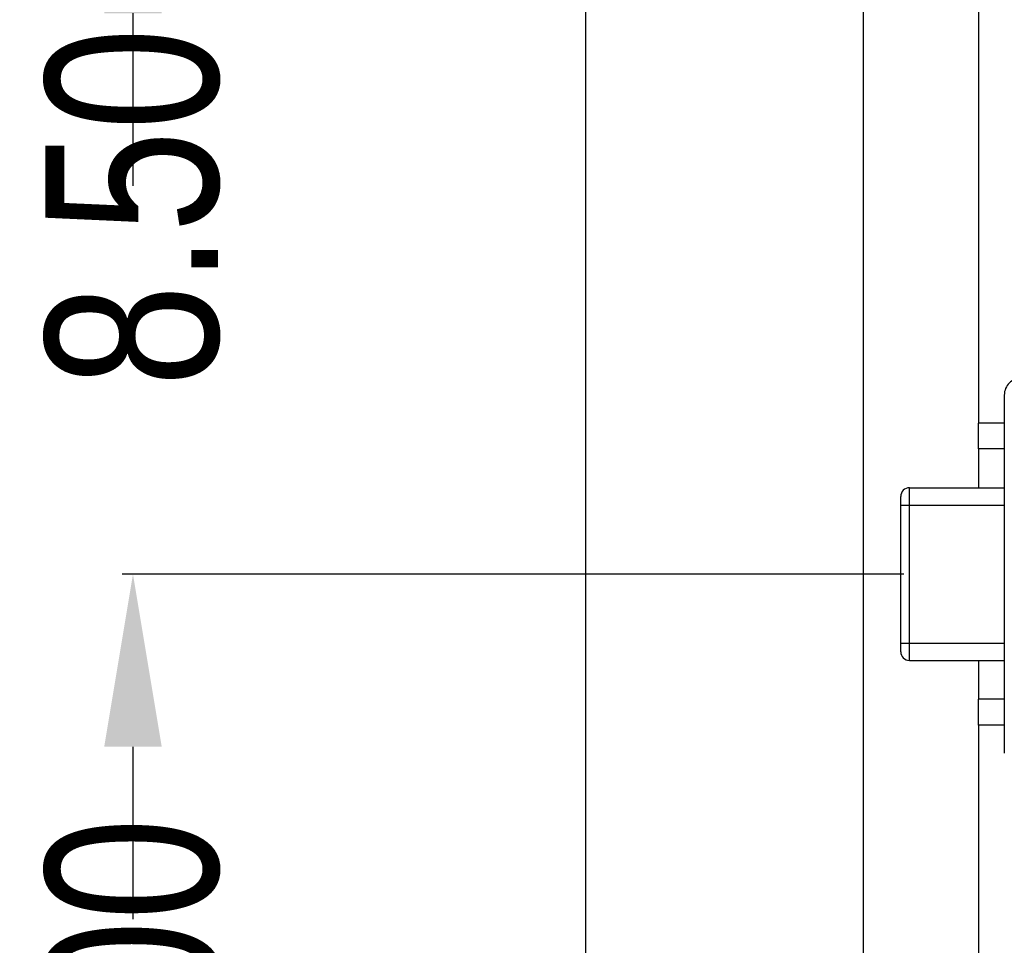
# Model space of a CAD drawing. Header units: inches. Extents: x -13 to 240, y -18 to 126.
# Tile 9 of 112: x 161 to 172, y 34 to 45. Entities that reach past the tile are written whole.
import ezdxf

# ---------------------------------------------------------------- set-up
doc = ezdxf.new("R2010")
doc.units = ezdxf.units.IN
doc.header["$LTSCALE"] = 1.21
doc.header["$MEASUREMENT"] = 0
doc.header["$PDMODE"] = 3
doc.header["$PDSIZE"] = 0.3125
doc.layers.get('0').update_dxf_attribs({"linetype": 'CONTINUOUS'})
doc.layers.get('Defpoints').update_dxf_attribs({"linetype": 'CONTINUOUS'})
doc.layers.add('DIM', color=3, linetype='CONTINUOUS')
doc.styles.get("Standard").update_dxf_attribs({"font": 'txt', "width": 0.8})
doc.dimstyles.get("Standard").update_dxf_attribs({"dimtxt": 0.15625, "dimasz": 0.1875, "dimexe": 0.125, "dimexo": 0.0625, "dimgap": 0.09, "dimtad": 0, "dimtih": 1, "dimtoh": 1, "dimzin": 4, "dimdsep": 46, "dimtxsty": 'Standard', "dimblk": '_FILLED', "dimblk1": '_FILLED', "dimblk2": '_FILLED', "dimcen": 0.09, "dimazin": 1, "dimtp": 0.01, "dimtm": 0.01, "dimtfac": 1, "dimtofl": 0, "dimtmove": 0, "dimatfit": 3, "dimldrblk": '_FILLED', "dimfxl": 1, "dimtolj": 1, "dimtzin": 4, "dimarcsym": 0})

# ---------------------------------------------------------------- blocks, each defined once
blk = doc.blocks.new('_FILLED')
at = {"color": 0, "linetype": 'ByBlock'}
blk.add_solid([(0, 0), (-1, 0.1667), (-1, -0.1667)], dxfattribs=at)
blk = doc.blocks.new('*D54')
at = {"layer": 'Defpoints', "color": 0}
for p in [(162.33, 38.466), (171.327, 38.466), (173.827, 27.465)]:
    blk.add_point(p, dxfattribs=at)
at = {"layer": 'DIM', "color": 0, "lineweight": -2}
for p, q in [((171.264, 38.466), (162.205, 38.466)), ((162.33, 36.466), (162.33, 35.455)), ((162.33, 29.465), (162.33, 30.475)), ((173.764, 27.465), (162.205, 27.465))]:
    blk.add_line(p, q, dxfattribs=at)
at = {"layer": 'DIM', "color": 0, "lineweight": -2, "xscale": 2, "yscale": 2, "zscale": 2}
for p, rotation in [((162.33, 38.466), 90), ((162.33, 27.465), 270)]:
    blk.add_blockref('_FILLED', p, dxfattribs=dict(at, rotation=rotation))
at = {"layer": 'DIM', "color": 0, "insert": (162.33, 32.965), "char_height": 2, "attachment_point": 5, "rotation": 90}
blk.add_mtext('\\A1;11.00', dxfattribs=at)
blk = doc.blocks.new('*D55')
at = {"layer": 'Defpoints', "color": 0}
for p in [(162.33, 46.966), (171.327, 46.966), (171.327, 38.466)]:
    blk.add_point(p, dxfattribs=at)
at = {"layer": 'DIM', "color": 0, "lineweight": -2}
for p, q in [((162.33, 48.966), (162.33, 50.966)), ((171.264, 46.966), (162.205, 46.966)), ((171.264, 38.466), (162.205, 38.466)), ((162.33, 36.466), (162.33, 34.466))]:
    blk.add_line(p, q, dxfattribs=at)
at = {"layer": 'DIM', "color": 0, "lineweight": -2, "xscale": 2, "yscale": 2, "zscale": 2}
for p, rotation in [((162.33, 46.966), 270), ((162.33, 38.466), 90)]:
    blk.add_blockref('_FILLED', p, dxfattribs=dict(at, rotation=rotation))
at = {"layer": 'DIM', "color": 0, "insert": (162.33, 42.716), "char_height": 2, "attachment_point": 5, "rotation": 90}
blk.add_mtext('\\A1;8.50', dxfattribs=at)
blk = doc.blocks.new('*D56')
at = {"layer": 'Defpoints', "color": 0}
for p in [(162.33, 55.466), (171.227, 55.466), (171.327, 46.966)]:
    blk.add_point(p, dxfattribs=at)
at = {"layer": 'DIM', "color": 0, "lineweight": -2}
for p, q in [((162.33, 57.466), (162.33, 59.466)), ((171.164, 55.466), (162.205, 55.466)), ((171.264, 46.966), (162.205, 46.966)), ((162.33, 44.966), (162.33, 42.966))]:
    blk.add_line(p, q, dxfattribs=at)
at = {"layer": 'DIM', "color": 0, "lineweight": -2, "xscale": 2, "yscale": 2, "zscale": 2}
for p, rotation in [((162.33, 55.466), 270), ((162.33, 46.966), 90)]:
    blk.add_blockref('_FILLED', p, dxfattribs=dict(at, rotation=rotation))
at = {"layer": 'DIM', "color": 0, "insert": (162.33, 51.216), "char_height": 2, "attachment_point": 5, "rotation": 90}
blk.add_mtext('\\A1;8.50', dxfattribs=at)

msp = doc.modelspace()

# ---------------------------------------------------------------- linework, layer by layer
at = {"color": 7, "linetype": 'Continuous'}
for p, q in [((167.577, 23.246), (167.577, 103.686)), ((170.797, 19.546), (170.797, 102.386)), ((172.127, 45.216), (172.127, 40.216)), ((172.427, 40.541), (172.427, 36.391)), ((172.127, 39.916), (172.127, 40.216)), ((172.427, 40.216), (172.127, 40.216)), ((172.127, 39.916), (172.127, 39.466)), ((172.427, 39.916), (172.127, 39.916)), ((171.227, 37.566), (171.227, 39.366)), ((171.327, 37.466), (171.327, 39.466)), ((171.327, 39.466), (172.427, 39.466)), ((171.227, 39.266), (172.427, 39.266)), ((171.227, 37.666), (172.427, 37.666)), ((171.327, 37.466), (172.427, 37.466)), ((172.127, 37.466), (172.127, 37.016)), ((172.127, 36.716), (172.127, 37.016)), ((172.427, 37.016), (172.127, 37.016)), ((172.127, 36.716), (172.127, 30.966)), ((172.427, 36.716), (172.127, 36.716))]:
    msp.add_line(p, q, dxfattribs=at)
for centre, radius, start, end in [((172.627, 40.541), 0.2, 90.0001, 180.0001), ((171.327, 39.366), 0.1, 90.0001, 180.0001), ((171.327, 37.566), 0.1, 180.0001, 270.0001)]:
    msp.add_arc(centre, radius, start, end, dxfattribs=at)

# ---------------------------------------------------------------- dimensions: what is measured, and where the dimension line sits
at = {"layer": 'DIM'}
for base, p1, p2, picture, middle in [((162.33, 55.466), (171.327, 46.966), (171.227, 55.466), '*D56', (162.33, 51.216)), ((162.33, 46.966), (171.327, 38.466), (171.327, 46.966), '*D55', (162.33, 42.716)), ((162.33, 38.466), (173.827, 27.465), (171.327, 38.466), '*D54', (162.33, 32.965))]:
    dim = msp.add_linear_dim(base=base, p1=p1, p2=p2, angle=90, dimstyle='Standard', override={"dimtxt": 2, "dimasz": 2, "dimtih": 0, "dimtoh": 0, "dimzin": 0, "dimcen": 0.198, "dimadec": 0, "dimazin": 0, "dimtp": 0, "dimtm": 0, "dimtdec": 4, "dimtzin": 0}, dxfattribs=at)
    dim.commit()
    dim.dimension.update_dxf_attribs({"geometry": picture, "text_midpoint": middle})

doc.saveas('drawing.dxf')
